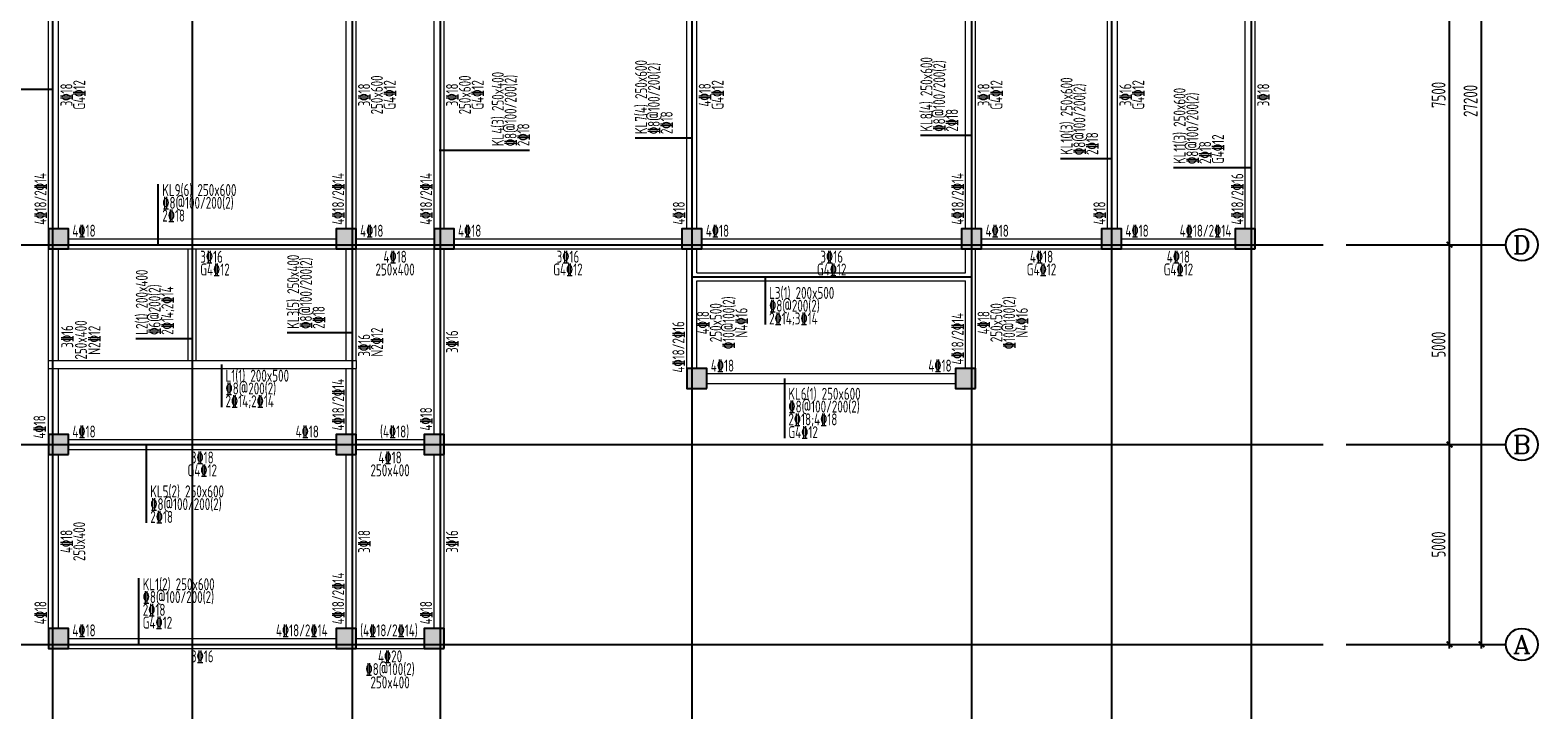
# Model space of a CAD drawing. Extents: x -302077 to 107904, y -9283 to 295706.
# Tile 138 of 256: x -44512 to -6787, y 11396 to 28406. Entities that reach past the tile are written whole.
import ezdxf
from ezdxf.enums import TextEntityAlignment as Align

# ---------------------------------------------------------------- set-up
doc = ezdxf.new("R2010")
doc.units = 0
doc.header["$LTSCALE"] = 500
doc.header["$MEASUREMENT"] = 0
doc.layers.get('0').update_dxf_attribs({"linetype": 'CONTINUOUS'})
doc.layers.get('Defpoints').update_dxf_attribs({"linetype": 'CONTINUOUS'})
for name, color, linetype in [('A-CL-JB-X', 3, 'CONTINUOUS'), ('A-CL-JB-Y', 3, 'CONTINUOUS'), ('A-KL-JB-X', 6, 'CONTINUOUS'), ('A-KL-JB-Y', 6, 'CONTINUOUS'), ('A-KL-YWB-X', 7, 'CONTINUOUS'), ('A-KL-YWB-Y', 7, 'CONTINUOUS'), ('AXIS', 3, 'CONTINUOUS'), ('AXIS_TEXT', 7, 'CONTINUOUS'), ('CL-x-bhcc', 3, 'CONTINUOUS'), ('CL-y-bhcc', 3, 'CONTINUOUS'), ('COLU', 7, 'CONTINUOUS'), ('KL-x-bhcc', 6, 'CONTINUOUS'), ('KL-y-bhcc', 6, 'CONTINUOUS'), ('PUB_DIM', 3, 'CONTINUOUS')]:
    doc.layers.add(name, color=color, linetype=linetype)
doc.layers.add('BEAM_CON', color=4, linetype='CONTINUOUS', lineweight=0)
doc.layers.add('COLU_HATCH', color=251, linetype='CONTINUOUS', lineweight=0)
doc.styles.add('_TCH_AXIS', font='COMPLEX', dxfattribs={"bigfont": 'GBCBIG'})
doc.styles.add('COMPLEX', font='COMPLEX')
doc.styles.add('TSSD', font='Tssdeng.shx', dxfattribs={"width": 0.65, "height": 350, "bigfont": 'Tssdchn.shx'})
doc.styles.add('TSSD_Dimension', font='tssdeng.shx', dxfattribs={"width": 0.7, "bigfont": 'hztxt.shx'})
doc.dimstyles.new('TSSD_100_100', dxfattribs={"dimtxt": 350, "dimasz": 100, "dimexe": 100, "dimexo": 250, "dimgap": 100, "dimtad": 1, "dimdec": 0, "dimzin": 0, "dimdsep": 46, "dimtxsty": 'TSSD_Dimension', "dimblk": 'ARCHTICK', "dimblk1": 'ARCHTICK', "dimblk2": 'ARCHTICK', "dimcen": 0, "dimdle": 100, "dimclrt": 7, "dimadec": 0, "dimazin": 0, "dimtfac": 1, "dimtdec": 0, "dimtix": 1, "dimtmove": 2, "dimatfit": 3, "dimfxl": 1, "dimtolj": 1, "dimtzin": 0, "dimarcsym": 0})

# ---------------------------------------------------------------- blocks, each defined once
blk = doc.blocks.new('_ArchTick')
at = {"color": 0, "linetype": 'ByBlock', "const_width": 0.5}
blk.add_lwpolyline([(-0.71, -0.71), (0.71, 0.71)], dxfattribs=at)
blk = doc.blocks.new('*D760')
at = {"layer": 'AXIS', "color": 0, "lineweight": -2}
for p, q in [((-9825, 93673), (-9825, 98873)), ((-12075, 98773), (-9725, 98773)), ((-12075, 93773), (-9725, 93773))]:
    blk.add_line(p, q, dxfattribs=at)
at = {"layer": 'Defpoints', "color": 0}
for p in [(-12325, 98773), (-9825, 98773), (-12325, 93773)]:
    blk.add_point(p, dxfattribs=at)
at = {"layer": 'AXIS', "color": 0, "lineweight": -2, "xscale": 100, "yscale": 100, "zscale": 100}
for p, rotation in [((-9825, 98773), 90), ((-9825, 93773), 270)]:
    blk.add_blockref('_ArchTick', p, dxfattribs=dict(at, rotation=rotation))
at = {"layer": 'AXIS', "color": 7, "insert": (-10100, 96273), "char_height": 350, "attachment_point": 5, "rotation": 90, "style": 'TSSD_Dimension'}
blk.add_mtext('\\A1;5000', dxfattribs=at)
blk = doc.blocks.new('*D761')
at = {"layer": 'AXIS', "color": 0, "lineweight": -2}
for p, q in [((-12075, 103773), (-9725, 103773)), ((-9825, 98673), (-9825, 103873)), ((-12075, 98773), (-9725, 98773))]:
    blk.add_line(p, q, dxfattribs=at)
at = {"layer": 'Defpoints', "color": 0}
for p in [(-12325, 103773), (-9825, 103773), (-12325, 98773)]:
    blk.add_point(p, dxfattribs=at)
at = {"layer": 'AXIS', "color": 0, "lineweight": -2, "xscale": 100, "yscale": 100, "zscale": 100}
for p, rotation in [((-9825, 103773), 90), ((-9825, 98773), 270)]:
    blk.add_blockref('_ArchTick', p, dxfattribs=dict(at, rotation=rotation))
at = {"layer": 'AXIS', "color": 7, "insert": (-10100, 101273), "char_height": 350, "attachment_point": 5, "rotation": 90, "style": 'TSSD_Dimension'}
blk.add_mtext('\\A1;5000', dxfattribs=at)
blk = doc.blocks.new('*D762')
at = {"layer": 'AXIS', "color": 0, "lineweight": -2}
for p, q in [((-9825, 103673), (-9825, 111373)), ((-12075, 111273), (-9725, 111273)), ((-12075, 103773), (-9725, 103773))]:
    blk.add_line(p, q, dxfattribs=at)
at = {"layer": 'Defpoints', "color": 0}
for p in [(-12325, 111273), (-9825, 111273), (-12325, 103773)]:
    blk.add_point(p, dxfattribs=at)
at = {"layer": 'AXIS', "color": 0, "lineweight": -2, "xscale": 100, "yscale": 100, "zscale": 100}
for p, rotation in [((-9825, 111273), 90), ((-9825, 103773), 270)]:
    blk.add_blockref('_ArchTick', p, dxfattribs=dict(at, rotation=rotation))
at = {"layer": 'AXIS', "color": 7, "insert": (-10100, 107523), "char_height": 350, "attachment_point": 5, "rotation": 90, "style": 'TSSD_Dimension'}
blk.add_mtext('\\A1;7500', dxfattribs=at)
blk = doc.blocks.new('*D765')
at = {"layer": 'AXIS', "color": 0, "lineweight": -2}
for p, q in [((-12075, 120973), (-8925, 120973)), ((-9025, 93673), (-9025, 121073)), ((-12075, 93773), (-8925, 93773))]:
    blk.add_line(p, q, dxfattribs=at)
at = {"layer": 'Defpoints', "color": 0}
for p in [(-12325, 120973), (-9025, 120973), (-12325, 93773)]:
    blk.add_point(p, dxfattribs=at)
at = {"layer": 'AXIS', "color": 0, "lineweight": -2, "xscale": 100, "yscale": 100, "zscale": 100}
for p, rotation in [((-9025, 120973), 90), ((-9025, 93773), 270)]:
    blk.add_blockref('_ArchTick', p, dxfattribs=dict(at, rotation=rotation))
at = {"layer": 'AXIS', "color": 7, "insert": (-9300, 107373), "char_height": 350, "attachment_point": 5, "rotation": 90, "style": 'TSSD_Dimension'}
blk.add_mtext('\\A1;27200', dxfattribs=at)
blk = doc.blocks.new('_AXISO')
blk.add_circle((0, 0), 0.5)
at = {"layer": 'AXIS_TEXT', "style": 'COMPLEX', "width": 1.041667}
blk.add_attdef('A', text='', height=0.56, dxfattribs=at).set_placement((-0.25, -0.28), (0.25, -0.28), align=Align.FIT)
blk = doc.blocks.new('zw')
at = {"layer": 'AXIS', "color": 250}
for p, q in [((-44784.9, 122803), (-44784.9, 91603)), ((-41284.9, 122803), (-41284.9, 91603)), ((-37284.9, 122803), (-37284.9, 91603)), ((-28784.9, 122803), (-28784.9, 91603)), ((-21784.9, 122803), (-21784.9, 91603)), ((-18284.9, 122803), (-18284.9, 91603)), ((-14784.9, 122803), (-14784.9, 91603)), ((-35084.9, 112394.7), (-35084.9, 91603)), ((-46817.4, 103772.6), (-12983.9, 103772.6)), ((-28784.9, 102972.6), (-21784.9, 102972.6)), ((-46817.4, 98772.6), (-12983.9, 98772.6)), ((-46817.4, 93772.6), (-12983.9, 93772.6))]:
    blk.add_line(p, q, dxfattribs=at)
at = {"layer": 'AXIS'}
for p, q in [((-12415.2, 103772.6), (-8415.2, 103772.6)), ((-12415.2, 98772.6), (-8415.2, 98772.6)), ((-12415.2, 93772.6), (-8415.2, 93772.6))]:
    blk.add_line(p, q, dxfattribs=at)
ref = blk.add_blockref('_AXISO', (-8015.2, 103772.6), dxfattribs=dict(at, xscale=800, yscale=800, zscale=800))
ref.add_attrib('A', 'D', dxfattribs={"layer": 'AXIS_TEXT', "height": 452.5, "style": '_TCH_AXIS', "width": 1.235294}).set_placement((-8241.5, 103546.3), (-7789, 103546.3), align=Align.FIT)
ref = blk.add_blockref('_AXISO', (-8015.2, 98772.6), dxfattribs=dict(at, xscale=800, yscale=800, zscale=800))
ref.add_attrib('A', 'B', dxfattribs={"layer": 'AXIS_TEXT', "height": 452.5, "style": '_TCH_AXIS', "width": 1.235294}).set_placement((-8241.5, 98546.3), (-7789, 98546.3), align=Align.FIT)
ref = blk.add_blockref('_AXISO', (-8015.2, 93772.6), dxfattribs=dict(at, xscale=800, yscale=800, zscale=800))
ref.add_attrib('A', 'A', dxfattribs={"layer": 'AXIS_TEXT', "height": 452.5, "style": '_TCH_AXIS', "width": 1.166667}).set_placement((-8241.5, 93546.3), (-7789, 93546.3), align=Align.FIT)
for p1, p2, distance, picture, middle in [((-12324.8, 93772.6), (-12324.8, 120972.6), -3300, '*D765', (-9299.8, 107372.6)), ((-12324.8, 103772.6), (-12324.8, 111272.6), -2500, '*D762', (-10099.8, 107522.6)), ((-12324.8, 98772.6), (-12324.8, 103772.6), -2500, '*D761', (-10099.8, 101272.6)), ((-12324.8, 93772.6), (-12324.8, 98772.6), -2500, '*D760', (-10099.8, 96272.6))]:
    dim = blk.add_aligned_dim(p1=p1, p2=p2, distance=distance, dimstyle='TSSD_100_100', dxfattribs=at)
    dim.commit()
    dim.dimension.update_dxf_attribs({"geometry": picture, "text_midpoint": middle})

msp = doc.modelspace()

# ---------------------------------------------------------------- hatches: boundary and pattern name
at = {"layer": 'COLU_HATCH'}
for points in [[(-43556.239, 22935.309), (-43556.239, 23435.309), (-44056.239, 23435.309), (-44056.239, 22935.309)], [(-36356.239, 22935.309), (-36356.239, 23435.309), (-36856.239, 23435.309), (-36856.239, 22935.309)], [(-33906.239, 22935.309), (-33906.239, 23435.309), (-34406.239, 23435.309), (-34406.239, 22935.309)], [(-27706.238, 22935.309), (-27706.238, 23435.309), (-28206.238, 23435.309), (-28206.238, 22935.309)], [(-20706.238, 22935.309), (-20706.238, 23435.309), (-21206.238, 23435.309), (-21206.238, 22935.309)], [(-17206.238, 22935.309), (-17206.238, 23435.309), (-17706.238, 23435.309), (-17706.238, 22935.309)], [(-13856.238, 22935.309), (-13856.238, 23435.309), (-14356.238, 23435.309), (-14356.238, 22935.309)], [(-27581.238, 19435.309), (-27581.238, 19935.309), (-28081.238, 19935.309), (-28081.238, 19435.309)], [(-20856.238, 19435.309), (-20856.238, 19935.309), (-21356.238, 19935.309), (-21356.238, 19435.309)], [(-43556.239, 17785.309), (-43556.239, 18285.309), (-44056.239, 18285.309), (-44056.239, 17785.309)], [(-36356.239, 17785.309), (-36356.239, 18285.309), (-36856.239, 18285.309), (-36856.239, 17785.309)], [(-34156.239, 17785.309), (-34156.239, 18285.309), (-34656.239, 18285.309), (-34656.239, 17785.309)], [(-43556.239, 12935.309), (-43556.239, 13435.309), (-44056.239, 13435.309), (-44056.239, 12935.309)], [(-36356.239, 12935.309), (-36356.239, 13435.309), (-36856.239, 13435.309), (-36856.239, 12935.309)], [(-34156.239, 12935.309), (-34156.239, 13435.309), (-34656.239, 13435.309), (-34656.239, 12935.309)]]:
    msp.add_hatch(color=256, dxfattribs=at).paths.add_polyline_path(points)

# ---------------------------------------------------------------- linework, layer by layer
at = {"layer": 'A-CL-JB-X'}
for p, q in [((-26122.046, 22235.308), (-26122.046, 21039.762)), ((-39723.992, 20035.347), (-39723.992, 18968.628))]:
    msp.add_line(p, q, dxfattribs=at)
at = {"layer": 'A-CL-JB-Y'}
msp.add_line((-40456.238, 20682.508), (-41868.817, 20682.508), dxfattribs=at)
at = {"layer": 'A-KL-JB-X'}
for p, q in [((-41305.928, 23061.233), (-41305.928, 24554.856)), ((-25639.747, 19685.347), (-25639.747, 18195.63)), ((-41606.32, 18035.347), (-41606.32, 16074.063)), ((-41795.589, 13060.347), (-41795.589, 14689.093))]:
    msp.add_line(p, q, dxfattribs=at)
at = {"layer": 'A-KL-JB-Y'}
for p, q in [((-43930.239, 26919.711), (-45530.239, 26919.711)), ((-27956.258, 25704.943), (-29376.295, 25704.943)), ((-20980.258, 25767.222), (-22236.046, 25767.222)), ((-34281.209, 25402.992), (-32020.494, 25402.992)), ((-17431.259, 25182.685), (-18728.106, 25182.685)), ((-13981.256, 24957.665), (-15901.256, 24957.665)), ((-36481.259, 20832.204), (-38081.259, 20832.204))]:
    msp.add_line(p, q, dxfattribs=at)
at = {"layer": 'BEAM_CON'}
for p, q in [((-44056.239, 23435.309), (-44056.239, 30135.309)), ((-43806.239, 23435.309), (-43806.239, 30135.309)), ((-36606.239, 23435.309), (-36606.239, 30135.309)), ((-36356.239, 23435.309), (-36356.239, 30135.309)), ((-34406.239, 23435.309), (-34406.239, 30135.309)), ((-34156.239, 23435.309), (-34156.239, 30135.309)), ((-28081.238, 23435.309), (-28081.238, 30135.309)), ((-27831.238, 23435.309), (-27831.238, 30135.309)), ((-21106.238, 23435.309), (-21106.238, 30135.309)), ((-20856.238, 23435.309), (-20856.238, 30135.309)), ((-17556.238, 23435.309), (-17556.238, 30135.309)), ((-17306.238, 23435.309), (-17306.238, 30135.309)), ((-14106.238, 23435.309), (-14106.238, 30135.309)), ((-13856.238, 23435.309), (-13856.238, 30135.309)), ((-43556.239, 23185.309), (-36856.239, 23185.309)), ((-36356.239, 23185.309), (-34406.239, 23185.309)), ((-33906.239, 23185.309), (-28206.238, 23185.309)), ((-27706.238, 23185.309), (-21206.238, 23185.309)), ((-20706.238, 23185.309), (-17706.238, 23185.309)), ((-17206.238, 23185.309), (-14356.238, 23185.309)), ((-44056.239, 20135.309), (-44056.239, 22935.309)), ((-43806.239, 20135.309), (-43806.239, 22935.309)), ((-43556.239, 22935.309), (-36856.239, 22935.309)), ((-40556.239, 20135.309), (-40556.239, 22935.309)), ((-40356.239, 20135.309), (-40356.239, 22935.309)), ((-36606.239, 20135.309), (-36606.239, 22935.309)), ((-36356.239, 22935.309), (-34406.239, 22935.309)), ((-36356.239, 20135.309), (-36356.239, 22935.309)), ((-34406.239, 18285.309), (-34406.239, 22935.309)), ((-34156.239, 18285.309), (-34156.239, 22935.309)), ((-33906.239, 22935.309), (-28206.238, 22935.309)), ((-28081.238, 22235.309), (-28081.238, 22935.309)), ((-27831.238, 22335.309), (-27831.238, 22935.309)), ((-27706.238, 22935.309), (-21206.238, 22935.309)), ((-21106.238, 22335.309), (-21106.238, 22935.309)), ((-20856.238, 22235.309), (-20856.238, 22935.309)), ((-20706.238, 22935.309), (-17706.238, 22935.309)), ((-17206.238, 22935.309), (-14356.238, 22935.309)), ((-27831.238, 22335.309), (-21106.238, 22335.309)), ((-28081.238, 19935.309), (-28081.238, 22235.309)), ((-27831.238, 19935.309), (-27831.238, 22135.309)), ((-27831.238, 22135.309), (-21106.238, 22135.309)), ((-21106.238, 19935.309), (-21106.238, 22135.309)), ((-20856.238, 19935.309), (-20856.238, 22235.309)), ((-44056.239, 20135.309), (-36356.239, 20135.309)), ((-44056.239, 19935.309), (-44056.239, 20135.309)), ((-36356.239, 20135.309), (-36356.239, 19935.309)), ((-44056.239, 18285.309), (-44056.239, 19935.309)), ((-44056.239, 19935.309), (-36356.239, 19935.309)), ((-43806.239, 18285.309), (-43806.239, 19935.309)), ((-36606.239, 18285.309), (-36606.239, 19935.309)), ((-36356.239, 18285.309), (-36356.239, 19935.309)), ((-27581.238, 19810.309), (-21356.238, 19810.309)), ((-27581.238, 19560.309), (-21356.238, 19560.309)), ((-43556.239, 18160.309), (-36856.239, 18160.309)), ((-36356.239, 18160.309), (-34656.239, 18160.309)), ((-44056.239, 13435.309), (-44056.239, 17785.309)), ((-43806.239, 13435.309), (-43806.239, 17785.309)), ((-43556.239, 17910.309), (-36856.239, 17910.309)), ((-36606.239, 13435.309), (-36606.239, 17785.309)), ((-36356.239, 17910.309), (-34656.239, 17910.309)), ((-36356.239, 13435.309), (-36356.239, 17785.309)), ((-34406.239, 13435.309), (-34406.239, 17785.309)), ((-34156.239, 13435.309), (-34156.239, 17785.309)), ((-43556.239, 13185.309), (-36856.239, 13185.309)), ((-43556.239, 12935.309), (-36856.239, 12935.309)), ((-36356.239, 13185.309), (-34656.239, 13185.309)), ((-36356.239, 12935.309), (-34656.239, 12935.309))]:
    msp.add_line(p, q, dxfattribs=at)
at = {"layer": 'COLU'}
for points in [[(-43556.239, 22935.309), (-43556.239, 23435.309), (-44056.239, 23435.309), (-44056.239, 22935.309)], [(-36356.239, 22935.309), (-36356.239, 23435.309), (-36856.239, 23435.309), (-36856.239, 22935.309)], [(-33906.239, 22935.309), (-33906.239, 23435.309), (-34406.239, 23435.309), (-34406.239, 22935.309)], [(-27706.238, 22935.309), (-27706.238, 23435.309), (-28206.238, 23435.309), (-28206.238, 22935.309)], [(-20706.238, 22935.309), (-20706.238, 23435.309), (-21206.238, 23435.309), (-21206.238, 22935.309)], [(-17206.238, 22935.309), (-17206.238, 23435.309), (-17706.238, 23435.309), (-17706.238, 22935.309)], [(-13856.238, 22935.309), (-13856.238, 23435.309), (-14356.238, 23435.309), (-14356.238, 22935.309)], [(-27581.238, 19435.309), (-27581.238, 19935.309), (-28081.238, 19935.309), (-28081.238, 19435.309)], [(-20856.238, 19435.309), (-20856.238, 19935.309), (-21356.238, 19935.309), (-21356.238, 19435.309)], [(-43556.239, 17785.309), (-43556.239, 18285.309), (-44056.239, 18285.309), (-44056.239, 17785.309)], [(-36356.239, 17785.309), (-36356.239, 18285.309), (-36856.239, 18285.309), (-36856.239, 17785.309)], [(-34156.239, 17785.309), (-34156.239, 18285.309), (-34656.239, 18285.309), (-34656.239, 17785.309)], [(-43556.239, 12935.309), (-43556.239, 13435.309), (-44056.239, 13435.309), (-44056.239, 12935.309)], [(-36356.239, 12935.309), (-36356.239, 13435.309), (-36856.239, 13435.309), (-36856.239, 12935.309)], [(-34156.239, 12935.309), (-34156.239, 13435.309), (-34656.239, 13435.309), (-34656.239, 12935.309)]]:
    msp.add_lwpolyline(points, close=True, dxfattribs=at)

# ---------------------------------------------------------------- block references
at = {"layer": 'PUB_DIM'}
msp.add_blockref('zw', (828.635, -80737.285), dxfattribs=at)

# ---------------------------------------------------------------- texts
at = {"layer": 'A-CL-JB-X', "style": 'TSSD', "width": 0.7}
for s, p in [('%%1328@200(2)', (-26022.046, 21359.762)), ('2%%13214;3%%13214', (-26022.046, 21039.762)), ('%%1328@200(2)', (-39623.992, 19288.628)), ('2%%13214;2%%13214', (-39623.992, 18968.628))]:
    msp.add_text(s, height=300, rotation=360, dxfattribs=at).set_placement(p)
at = {"layer": 'A-CL-JB-Y', "style": 'TSSD', "width": 0.7}
for s, p in [('2%%13214;2%%13214', (-40928.817, 20782.508)), ('%%1326@200(2)', (-41248.817, 20782.508))]:
    msp.add_text(s, height=300, rotation=90, dxfattribs=at).set_placement(p)
at = {"layer": 'A-KL-JB-X', "style": 'TSSD', "width": 0.7}
for s, p in [('%%1328@100/200(2)', (-41205.928, 23934.856)), ('2%%13218', (-41205.928, 23614.856)), ('%%1328@100/200(2)', (-25539.747, 18835.63)), ('2%%13218;4%%13218', (-25539.747, 18515.63)), ('G4%%13212', (-25539.747, 18195.63)), ('%%1328@100/200(2)', (-41506.32, 16394.063)), ('2%%13218', (-41506.32, 16074.063)), ('%%1328@100/200(2)', (-41695.589, 14069.093)), ('2%%13218', (-41695.589, 13749.093)), ('G4%%13212', (-41695.589, 13429.093))]:
    msp.add_text(s, height=300, dxfattribs=at).set_placement(p)
at = {"layer": 'A-KL-JB-Y', "style": 'TSSD', "width": 0.7}
for s, rotation, p in [('%%1328@100/200(2)', 90, (-21616.046, 25867.222)), ('%%1328@100/200(2)', 90, (-32340.494, 25502.992)), ('%%1328@100/200(2)', 90, (-28756.295, 25804.943)), ('%%1328@100/200(2)', 90, (-18108.106, 25282.685)), ('%%1328@100/200(2)', 89.9997225, (-15281.256, 25057.665)), ('2%%13218', 90, (-28436.295, 25804.943)), ('2%%13218', 90, (-21296.046, 25867.222)), ('2%%13218', 90, (-32020.494, 25502.992)), ('2%%13218', 90, (-17788.106, 25282.685)), ('2%%13218', 89.9997225, (-14961.256, 25057.665)), ('G4%%13212', 89.9997225, (-14641.256, 25057.665)), ('%%1328@100/200(2)', 89.9997225, (-37461.259, 20932.204)), ('2%%13218', 89.9997225, (-37141.259, 20932.204))]:
    msp.add_text(s, height=300, rotation=rotation, dxfattribs=at).set_placement(p)
at = {"layer": 'A-KL-YWB-X', "style": 'TSSD', "width": 0.7}
for s, p in [('4%%13218', (-43456.239, 23236.233)), ('3%%13216', (-40256.238, 22585.307)), ('G4%%13212', (-40256.238, 22265.307))]:
    msp.add_text(s, height=300, rotation=359.9825858, dxfattribs=at).set_placement(p)
for s, p in [('4%%13218', (-36256.238, 23235.307)), ('4%%13218', (-33806.237, 23236.308)), ('4%%13218', (-27606.239, 23236.308)), ('4%%13218', (-20606.239, 23236.308)), ('4%%13218', (-17106.239, 23236.308)), ('4%%13218', (-27481.239, 19860.347)), ('4%%13218', (-43456.239, 18210.347)), ('4%%13218', (-37870.569, 18210.347)), ('4%%13218', (-43456.239, 13235.347)), ('(4%%13218/2%%13214)', (-36256.238, 13235.347))]:
    msp.add_text(s, height=300, dxfattribs=at).set_placement(p)
for s, p in [('4%%13218/2%%13214', (-14456.237, 23236.308)), ('4%%13218', (-21456.239, 19860.347)), ('(4%%13218)', (-35027.879, 18210.347)), ('4%%13218/2%%13214', (-37069.245, 13235.347))]:
    msp.add_text(s, height=300, dxfattribs=at).set_placement(p, align=Align.RIGHT)
for s, p in [('4%%13218', (-35381.237, 22585.307)), ('3%%13216', (-31056.238, 22586.308)), ('3%%13216', (-24456.239, 22586.308)), ('4%%13218', (-19206.239, 22586.308)), ('4%%13218', (-15781.238, 22586.308)), ('250x400', (-35381.237, 22265.307)), ('G4%%13212', (-31056.238, 22266.308)), ('G4%%13212', (-24456.239, 22266.308)), ('G4%%13212', (-19206.239, 22266.308)), ('G4%%13212', (-15781.238, 22266.308)), ('3%%13218', (-40206.238, 17560.347)), ('4%%13218', (-35506.237, 17560.347)), ('G4%%13212', (-40206.238, 17240.347)), ('250x400', (-35506.237, 17240.347)), ('3%%13216', (-40206.238, 12585.347)), ('4%%13220', (-35506.237, 12585.347)), ('%%1328@100(2)', (-35506.237, 12265.347)), ('250x400', (-35506.237, 11932.249))]:
    msp.add_text(s, height=300, dxfattribs=at).set_placement(p, align=Align.CENTER)
at = {"layer": 'A-KL-YWB-Y', "style": 'TSSD', "width": 0.7}
for s, p in [('G4%%13212', (-43135.239, 26785.347)), ('G4%%13212', (-35366.259, 26785.347)), ('G4%%13212', (-33165.258, 26785.347)), ('G4%%13212', (-27161.258, 26785.347)), ('G4%%13212', (-20185.258, 26785.347)), ('G4%%13212', (-16636.259, 26785.347)), ('3%%13218', (-43455.239, 26785.347)), ('3%%13218', (-36006.259, 26785.347)), ('250x600', (-35686.259, 26785.347)), ('3%%13218', (-33805.258, 26785.347)), ('250x600', (-33485.258, 26785.347)), ('4%%13218', (-27481.258, 26785.347)), ('3%%13218', (-20505.258, 26785.347)), ('3%%13216', (-16956.259, 26785.347)), ('3%%13218', (-13506.256, 26785.347)), ('%%13210@100(2)', (-26885.749, 21085.327)), ('%%13210@100(2)', (-19866.258, 21085.327)), ('N4%%13216', (-26565.749, 21085.327)), ('N4%%13216', (-19546.258, 21085.327)), ('4%%13218', (-27525.749, 21085.327)), ('250x500', (-27205.749, 21085.327)), ('4%%13218', (-20506.258, 21085.327)), ('250x500', (-20186.258, 21085.327)), ('3%%13216', (-33805.758, 20610.347)), ('4%%13218', (-43455.239, 15610.347)), ('3%%13218', (-36006.259, 15610.347)), ('3%%13216', (-33806.258, 15610.347)), ('250x400', (-43135.239, 15610.347))]:
    msp.add_text(s, height=300, rotation=89.9997225, dxfattribs=at).set_placement(p, align=Align.CENTER)
for s, rotation, p in [('4%%13218/2%%13214', 89.9997225, (-44105.239, 23535.347)), ('4%%13218/2%%13214', 89.9997225, (-36656.259, 23535.347)), ('4%%13218/2%%13214', 89.9997225, (-34455.258, 23535.347)), ('4%%13218/2%%13214', 89.9997225, (-21155.258, 23535.347)), ('4%%13218/2%%13216', 89.9997225, (-14156.256, 23535.347)), ('4%%13218', 89.9997225, (-28131.258, 23535.347)), ('4%%13218', 89.9997225, (-17606.259, 23535.347)), ('4%%13218/2%%13214', 89.9997225, (-21156.258, 20035.347)), ('4%%13218/2%%13216', 90.1107895, (-28140.436, 19836.104)), ('3%%13216', 90, (-43435.098, 20455.549)), ('N2%%13212', 90, (-42757.101, 20282.807)), ('N2%%13212', 89.9997225, (-35686.259, 20235.347)), ('3%%13216', 89.9997225, (-36006.259, 20235.347)), ('250x400', 90, (-43092.177, 20163.047)), ('4%%13218/2%%13214', 89.9997225, (-36656.259, 18385.347)), ('4%%13218', 90.1189857, (-44128.287, 18186.129)), ('4%%13218', 89.9997225, (-34456.209, 18385.347)), ('4%%13218/2%%13214', 89.9997225, (-36656.259, 13535.347)), ('4%%13218', 89.9997225, (-44105.239, 13535.347)), ('4%%13218', 89.9997225, (-34456.258, 13535.347))]:
    msp.add_text(s, height=300, rotation=rotation, dxfattribs=at).set_placement(p)
at = {"layer": 'CL-x-bhcc', "style": 'TSSD', "width": 0.7}
for s, p in [('L3(1) 200x500', (-26022.046, 21679.762)), ('L1(1) 200x500', (-39623.992, 19608.628))]:
    msp.add_text(s, height=300, rotation=360, dxfattribs=at).set_placement(p)
at = {"layer": 'CL-y-bhcc', "style": 'TSSD', "width": 0.7}
msp.add_text('L2(1) 200x400', height=300, rotation=90, dxfattribs=at).set_placement((-41568.817, 20782.508))
at = {"layer": 'KL-x-bhcc', "style": 'TSSD', "width": 0.7}
for s, p in [('KL9(6) 250x600', (-41205.928, 24254.856)), ('KL6(1) 250x600', (-25539.747, 19155.63)), ('KL5(2) 250x600', (-41506.32, 16714.063)), ('KL1(2) 250x600', (-41695.589, 14389.093))]:
    msp.add_text(s, height=300, dxfattribs=at).set_placement(p)
at = {"layer": 'KL-y-bhcc', "style": 'TSSD', "width": 0.7}
for s, rotation, p in [('KL7(4) 250x600', 90, (-29076.295, 25804.943)), ('KL8(4) 250x600', 90, (-21936.046, 25867.222)), ('KL4(3) 250x400', 90, (-32660.494, 25502.992)), ('KL10(3) 250x600', 90, (-18428.106, 25282.685)), ('KL11(3) 250x600', 89.9997225, (-15601.256, 25057.665)), ('KL3(5) 250x400', 90, (-37781.259, 20932.204))]:
    msp.add_text(s, height=300, rotation=rotation, dxfattribs=at).set_placement(p)

doc.saveas('drawing.dxf')
